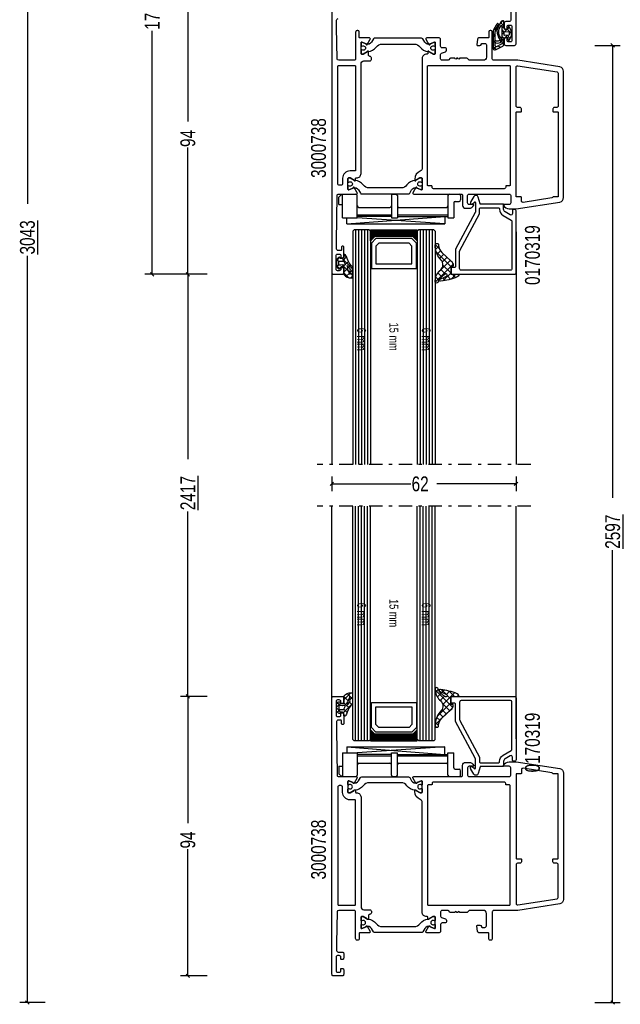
# Model space of a CAD drawing. Header units: millimetres. Extents: x 0 to 10560344, y -63228 to 177747.
# Tile 7 of 125: x 104920 to 105122, y -41469 to -41138. Entities that reach past the tile are written whole.
import ezdxf

# ---------------------------------------------------------------- set-up
doc = ezdxf.new("R2010")
doc.units = ezdxf.units.MM
doc.linetypes.add('OGLT0', pattern=[10, 4.5, -2.2, 1.1, -2.2])
doc.styles.add('ORGADATA', font='txt', dxfattribs={"oblique": 1})

msp = doc.modelspace()

# ---------------------------------------------------------------- linework, layer by layer
at = {"color": 3, "linetype": 'Continuous'}
for p, q in [((104922.77, -40948.69), (104922.77, -41199.93)), ((104976.77, -41129.69), (104976.77, -41172.31)), ((104964.77, -41223.69), (104964.77, -41141.75)), ((105120.36, -41147.28), (105119.18, -41146.1)), ((105113.77, -41146.69), (105122.27, -41146.69)), ((105119.77, -41146.69), (105119.77, -41298.93)), ((104976.77, -41223.69), (104976.77, -41181.06)), ((104922.77, -41468.69), (104922.77, -41217.44)), ((104983.27, -41223.69), (104962.27, -41223.69)), ((104965.36, -41224.28), (104964.18, -41223.1)), ((104983.27, -41223.69), (104974.27, -41223.69)), ((104983.27, -41223.69), (104974.27, -41223.69)), ((104977.36, -41224.28), (104976.18, -41223.1)), ((104977.36, -41224.28), (104976.18, -41223.1)), ((104976.77, -41223.69), (104976.77, -41285.93)), ((105025.27, -41291.69), (105025.27, -41296.69)), ((105087.27, -41291.69), (105087.27, -41296.69)), ((105024.68, -41294.78), (105025.86, -41293.6)), ((105025.27, -41294.19), (105051.89, -41294.19)), ((105087.27, -41294.19), (105060.65, -41294.19)), ((105086.68, -41294.78), (105087.86, -41293.6)), ((104976.77, -41365.69), (104976.77, -41303.44)), ((105119.77, -41468.69), (105119.77, -41316.44)), ((104977.36, -41366.28), (104976.18, -41365.1)), ((104977.36, -41366.28), (104976.18, -41365.1)), ((104983.27, -41365.69), (104974.27, -41365.69)), ((104983.27, -41365.69), (104974.27, -41365.69)), ((104976.77, -41365.69), (104976.77, -41408.31)), ((104976.77, -41459.69), (104976.77, -41417.06)), ((104983.27, -41459.69), (104974.27, -41459.69)), ((104977.36, -41460.28), (104976.18, -41459.1)), ((104928.77, -41468.69), (104920.27, -41468.69)), ((104923.36, -41469.28), (104922.18, -41468.1)), ((105113.77, -41468.69), (105122.27, -41468.69)), ((105120.36, -41469.28), (105119.18, -41468.1))]:
    msp.add_line(p, q, dxfattribs=at)
at = {"color": 1, "linetype": 'Continuous'}
for p, q in [((105079.62, -41141.66), (105081.51, -41139.77)), ((105080.66, -41139.69), (105081.23, -41140.25)), ((105081.72, -41139.56), (105081.86, -41139.42)), ((105081.86, -41139.42), (105082.84, -41138.43)), ((105082.06, -41138.97), (105083.17, -41140.08)), ((105079.53, -41142.8), (105080.25, -41143.53)), ((105079.54, -41143.86), (105080.25, -41143.15)), ((105079.89, -41141.04), (105080.41, -41141.56)), ((105080.81, -41141.96), (105081.48, -41142.63)), ((105080.89, -41142.51), (105081.44, -41141.96)), ((105081.26, -41140.29), (105081.75, -41140.78)), ((105082.47, -41140.93), (105083.17, -41140.23)), ((105082.47, -41141.5), (105083.27, -41142.3)), ((105082.47, -41143.05), (105083.27, -41142.25)), ((105083.47, -41142.05), (105084.09, -41141.43)), ((105083.68, -41143.96), (105084.41, -41143.24)), ((105084.22, -41143.25), (105085.3, -41144.33)), ((105084.39, -41141.29), (105085.77, -41142.68)), ((105084.49, -41141.04), (105085, -41140.52)), ((105084.97, -41142.67), (105085.77, -41141.87)), ((105079.55, -41144.94), (105080.4, -41145.79)), ((105079.55, -41145.97), (105080.39, -41145.13)), ((105081.44, -41144.08), (105081.85, -41143.68)), ((105081.78, -41145.05), (105082.19, -41145.46)), ((105082.19, -41145.45), (105082.26, -41145.38)), ((105082.47, -41143.62), (105083.22, -41144.37)), ((105082.47, -41145.17), (105083.19, -41144.45)), ((105082.61, -41145.89), (105083.17, -41146.45)), ((105084.88, -41144.88), (105085.13, -41144.64)), ((105079.56, -41147.08), (105080.57, -41148.09)), ((105079.67, -41147.97), (105080.54, -41147.1)), ((105081.39, -41146.78), (105081.97, -41147.37)), ((105082.83, -41146.93), (105083.15, -41146.62)), ((105061.4, -41215), (105060.07, -41213.66)), ((105061.22, -41214.28), (105060.17, -41215.33)), ((105061.84, -41215.83), (105060.73, -41216.94)), ((105027.96, -41217.98), (105026.78, -41219.16)), ((105027.6, -41219.4), (105026.85, -41218.65)), ((105032.2, -41221.89), (105028.73, -41218.42)), ((105030.23, -41217.83), (105028.79, -41219.26)), ((105030.19, -41217.76), (105029.48, -41217.05)), ((105030.81, -41219.36), (105029.78, -41220.39)), ((105065.31, -41221.07), (105060.41, -41216.18)), ((105065.19, -41218.99), (105060.93, -41223.25)), ((105062.91, -41216.93), (105061.55, -41218.29)), ((105064.05, -41217.96), (105062.48, -41219.54)), ((105027.94, -41221.87), (105026.78, -41220.7)), ((105027.6, -41220.45), (105026.86, -41221.19)), ((105030.98, -41222.78), (105028.75, -41220.56)), ((105029.56, -41220.61), (105028.75, -41221.42)), ((105030.53, -41221.75), (105029.27, -41223.02)), ((105029.78, -41220.39), (105029.71, -41220.46)), ((105030.63, -41221.65), (105030.53, -41221.75)), ((105031.66, -41220.63), (105030.94, -41221.34)), ((105032.18, -41222.23), (105031.35, -41223.06)), ((105066.05, -41220.31), (105060.05, -41226.31)), ((105063.49, -41223.59), (105061.99, -41222.1)), ((105065.27, -41223.2), (105062.67, -41220.61)), ((105030.88, -41224.8), (105029.27, -41223.19)), ((105031.15, -41223.26), (105030, -41224.4)), ((105032.18, -41223.98), (105031.35, -41223.15)), ((105032.21, -41224.32), (105031.6, -41224.93)), ((105061.25, -41225.7), (105060.24, -41224.69)), ((105062.2, -41224.48), (105060.95, -41223.23)), ((105061.51, -41225.96), (105061.47, -41225.92)), ((105065.27, -41223.27), (105062.6, -41225.93)), ((105063.49, -41225.77), (105062.62, -41224.9)), ((105065.23, -41225.34), (105064.03, -41224.14)), ((105067.02, -41223.69), (105065.41, -41225.29)), ((105066.85, -41224.79), (105065.75, -41223.69)), ((105029.27, -41366.85), (105031.68, -41364.44)), ((105030.44, -41364.74), (105032.15, -41366.45)), ((105060.02, -41363.48), (105065.94, -41369.39)), ((105060.14, -41364.34), (105061.1, -41363.37)), ((105060.78, -41365.87), (105061.98, -41364.67)), ((105062.09, -41363.37), (105063.69, -41364.98)), ((105062.32, -41364.33), (105063.12, -41363.53)), ((105062.61, -41368.38), (105066.53, -41364.46)), ((105063.8, -41365.02), (105064.89, -41363.93)), ((105064.79, -41363.9), (105066.57, -41365.68)), ((105026.78, -41369.34), (105028.19, -41367.93)), ((105027.21, -41367.86), (105028.14, -41368.79)), ((105029.21, -41371.15), (105032.25, -41368.11)), ((105029.22, -41367.75), (105030.02, -41368.55)), ((105029.27, -41365.68), (105030.77, -41367.19)), ((105029.48, -41368.76), (105030.43, -41367.81)), ((105030.43, -41367.81), (105030.68, -41367.56)), ((105030.77, -41367.19), (105030.78, -41367.2)), ((105031.24, -41367.66), (105031.98, -41368.39)), ((105031.36, -41366.87), (105032.15, -41366.08)), ((105060.73, -41372.44), (105065.27, -41367.9)), ((105061.76, -41367.06), (105063.21, -41365.61)), ((105062.56, -41368.18), (105064.96, -41370.59)), ((105064.06, -41365.34), (105065.27, -41366.55)), ((105067.48, -41365.68), (105067.91, -41365.25)), ((105026.78, -41369.55), (105028.21, -41370.98)), ((105027.2, -41371.04), (105028.12, -41370.12)), ((105029.34, -41369.99), (105030.41, -41371.06)), ((105030.02, -41368.55), (105031.05, -41369.58)), ((105061.37, -41371.34), (105062.68, -41372.65)), ((105062.33, -41370.12), (105063.82, -41371.62)), ((105062.77, -41372.57), (105065.93, -41369.41)), ((105029.27, -41372.04), (105029.56, -41372.33)), ((105060.02, -41375.31), (105061.94, -41373.4)), ((105060.09, -41374.41), (105061.18, -41375.49)), ((105060.59, -41372.74), (105061.67, -41373.81))]:
    msp.add_line(p, q, dxfattribs=at)
at = {"color": 0, "linetype": 'Continuous'}
for p, q in [((105028.57, -41196.69), (105027.57, -41197.69)), ((105027.57, -41200.19), (105027.57, -41197.69)), ((105028.57, -41196.69), (105033.32, -41196.69)), ((105028.82, -41204.69), (105028.82, -41196.69)), ((105033.82, -41204.69), (105033.82, -41197.19)), ((105045.32, -41197.19), (105045.32, -41204.69)), ((105045.82, -41196.69), (105046.82, -41196.69)), ((105047.32, -41197.19), (105047.32, -41204.69)), ((105064.32, -41197.19), (105064.32, -41204.69)), ((105064.82, -41196.69), (105068.07, -41196.69)), ((105066.82, -41199.19), (105068.07, -41199.19)), ((105068.57, -41197.19), (105068.57, -41198.69)), ((105027.57, -41200.19), (105028.82, -41200.19)), ((105034.32, -41201.19), (105044.82, -41201.19)), ((105047.82, -41201.19), (105063.82, -41201.19)), ((105066.32, -41199.69), (105066.32, -41204.69)), ((105028.82, -41204.69), (105033.82, -41204.69)), ((105030.32, -41206.68), (105063.32, -41204.19)), ((105030.32, -41206.68), (105030.32, -41204.69)), ((105033.82, -41203.69), (105045.32, -41203.69)), ((105045.32, -41204.19), (105033.82, -41204.19)), ((105063.32, -41206.68), (105033.82, -41204.67)), ((105045.32, -41204.69), (105047.32, -41204.69)), ((105047.32, -41203.69), (105064.32, -41203.69)), ((105047.32, -41204.19), (105064.32, -41204.19)), ((105063.32, -41204.19), (105063.32, -41206.68)), ((105064.32, -41204.69), (105066.32, -41204.69)), ((105030.32, -41206.68), (105063.32, -41206.68)), ((105087.27, -41209.41), (105087.27, -41287.69)), ((105025.27, -41222.69), (105025.27, -41287.69)), ((105025.27, -41366.69), (105025.27, -41301.69)), ((105087.27, -41379.96), (105087.27, -41301.69)), ((105028.82, -41384.69), (105028.82, -41392.69)), ((105028.82, -41384.69), (105033.82, -41384.69)), ((105030.32, -41382.69), (105030.32, -41384.69)), ((105030.32, -41382.69), (105063.32, -41382.69)), ((105030.32, -41382.69), (105063.32, -41385.19)), ((105063.32, -41382.69), (105033.82, -41384.7)), ((105033.82, -41384.69), (105033.82, -41392.19)), ((105045.32, -41384.69), (105047.32, -41384.69)), ((105045.32, -41392.19), (105045.32, -41384.69)), ((105047.32, -41392.19), (105047.32, -41384.69)), ((105063.32, -41385.19), (105063.32, -41382.69)), ((105064.32, -41384.69), (105066.32, -41384.69)), ((105064.32, -41392.19), (105064.32, -41384.69)), ((105066.32, -41389.69), (105066.32, -41384.69)), ((105045.32, -41385.19), (105033.82, -41385.19)), ((105033.82, -41385.69), (105045.32, -41385.69)), ((105034.32, -41388.19), (105044.82, -41388.19)), ((105047.32, -41385.19), (105064.32, -41385.19)), ((105047.32, -41385.69), (105064.32, -41385.69)), ((105047.82, -41388.19), (105063.82, -41388.19)), ((105027.57, -41389.19), (105028.82, -41389.19)), ((105027.57, -41389.19), (105027.57, -41391.69)), ((105028.57, -41392.69), (105027.57, -41391.69)), ((105066.82, -41390.19), (105068.07, -41390.19)), ((105068.57, -41392.19), (105068.57, -41390.69)), ((105028.57, -41392.69), (105033.32, -41392.69)), ((105045.82, -41392.69), (105046.82, -41392.69)), ((105064.82, -41392.69), (105068.07, -41392.69))]:
    msp.add_line(p, q, dxfattribs=at)
at = {"color": 4, "linetype": 'Continuous'}
for p, q in [((105032.77, -41208.69), (105032.27, -41209.19)), ((105032.27, -41209.19), (105032.27, -41287.69)), ((105037.77, -41208.69), (105032.77, -41208.69)), ((105033.27, -41208.69), (105033.27, -41287.69)), ((105034.27, -41208.69), (105034.27, -41287.69)), ((105035.27, -41208.69), (105035.27, -41287.69)), ((105036.27, -41208.69), (105036.27, -41287.69)), ((105037.27, -41208.69), (105037.27, -41287.69)), ((105038.27, -41209.19), (105037.77, -41208.69)), ((105038.27, -41209.19), (105038.27, -41287.69)), ((105054.53, -41208.69), (105054.03, -41209.19)), ((105054.03, -41209.19), (105054.03, -41287.69)), ((105059.53, -41208.69), (105054.53, -41208.69)), ((105055.03, -41208.69), (105055.03, -41287.69)), ((105056.03, -41208.69), (105056.03, -41287.69)), ((105057.03, -41208.69), (105057.03, -41287.69)), ((105058.03, -41208.69), (105058.03, -41287.69)), ((105059.03, -41208.69), (105059.03, -41287.69)), ((105060.03, -41209.19), (105059.53, -41208.69)), ((105060.03, -41209.19), (105060.03, -41287.69)), ((105032.27, -41380.19), (105032.27, -41301.69)), ((105033.27, -41380.69), (105033.27, -41301.69)), ((105034.27, -41380.69), (105034.27, -41301.69)), ((105035.27, -41380.69), (105035.27, -41301.69)), ((105036.27, -41380.69), (105036.27, -41301.69)), ((105037.27, -41380.69), (105037.27, -41301.69)), ((105038.27, -41380.19), (105038.27, -41301.69)), ((105054.03, -41380.19), (105054.03, -41301.69)), ((105055.03, -41380.69), (105055.03, -41301.69)), ((105056.03, -41380.69), (105056.03, -41301.69)), ((105057.03, -41380.69), (105057.03, -41301.69)), ((105058.03, -41380.69), (105058.03, -41301.69)), ((105059.03, -41380.69), (105059.03, -41301.69)), ((105060.03, -41380.19), (105060.03, -41301.69)), ((105032.77, -41380.69), (105032.27, -41380.19)), ((105037.77, -41380.69), (105032.77, -41380.69)), ((105038.27, -41380.19), (105037.77, -41380.69)), ((105054.53, -41380.69), (105054.03, -41380.19)), ((105059.53, -41380.69), (105054.53, -41380.69)), ((105060.03, -41380.19), (105059.53, -41380.69))]:
    msp.add_line(p, q, dxfattribs=at)
at = {"color": 8, "linetype": 'Continuous'}
for p, q in [((105038.27, -41208.84), (105054.03, -41208.84)), ((105038.27, -41209.24), (105054.03, -41209.24)), ((105038.27, -41209.64), (105054.03, -41209.64)), ((105038.27, -41210.04), (105054.03, -41210.04)), ((105038.27, -41210.44), (105054.03, -41210.44)), ((105038.27, -41210.84), (105054.03, -41210.84)), ((105038.27, -41211.24), (105039.47, -41211.24)), ((105038.27, -41211.64), (105039.07, -41211.64)), ((105038.27, -41212.04), (105038.67, -41212.04)), ((105038.27, -41212.44), (105038.28, -41212.44)), ((105040.07, -41211.69), (105038.57, -41213.19)), ((105052.23, -41211.69), (105040.07, -41211.69)), ((105053.73, -41213.19), (105052.23, -41211.69)), ((105052.83, -41211.24), (105054.03, -41211.24)), ((105053.23, -41211.64), (105054.03, -41211.64)), ((105053.63, -41212.04), (105054.03, -41212.04)), ((105054.02, -41212.44), (105054.03, -41212.44)), ((105038.57, -41213.19), (105038.57, -41221.69)), ((105041.07, -41213.19), (105040.07, -41214.19)), ((105040.07, -41214.19), (105040.07, -41220.19)), ((105051.23, -41213.19), (105041.07, -41213.19)), ((105052.23, -41214.19), (105051.23, -41213.19)), ((105052.23, -41220.19), (105052.23, -41214.19)), ((105053.73, -41221.69), (105053.73, -41213.19)), ((105038.57, -41221.69), (105053.73, -41221.69)), ((105040.07, -41220.19), (105052.23, -41220.19)), ((105038.57, -41376.19), (105038.57, -41367.69)), ((105038.57, -41367.69), (105053.73, -41367.69)), ((105053.73, -41367.69), (105053.73, -41376.19)), ((105040.07, -41375.19), (105040.07, -41369.19)), ((105040.07, -41369.19), (105052.23, -41369.19)), ((105052.23, -41369.19), (105052.23, -41375.19)), ((105038.27, -41377.09), (105038.42, -41377.09)), ((105038.27, -41377.49), (105038.82, -41377.49)), ((105038.27, -41377.89), (105039.22, -41377.89)), ((105038.27, -41378.29), (105039.62, -41378.29)), ((105040.07, -41377.69), (105038.57, -41376.19)), ((105041.07, -41376.19), (105040.07, -41375.19)), ((105052.23, -41377.69), (105040.07, -41377.69)), ((105051.23, -41376.19), (105041.07, -41376.19)), ((105052.23, -41375.19), (105051.23, -41376.19)), ((105053.73, -41376.19), (105052.23, -41377.69)), ((105052.68, -41378.29), (105054.03, -41378.29)), ((105053.08, -41377.89), (105054.03, -41377.89)), ((105053.48, -41377.49), (105054.03, -41377.49)), ((105053.88, -41377.09), (105054.03, -41377.09)), ((105038.27, -41378.69), (105054.03, -41378.69)), ((105038.27, -41379.09), (105054.03, -41379.09)), ((105038.27, -41379.49), (105054.03, -41379.49)), ((105038.27, -41379.89), (105054.03, -41379.89)), ((105038.27, -41380.29), (105054.03, -41380.29)), ((105038.27, -41380.69), (105054.03, -41380.69))]:
    msp.add_line(p, q, dxfattribs=at)
at = {"color": 0, "linetype": 'OGLT0'}
for p, q in [((105092.27, -41287.69), (105020.27, -41287.69)), ((105092.27, -41301.69), (105020.27, -41301.69))]:
    msp.add_line(p, q, dxfattribs=at)
at = {"color": 0, "linetype": 'Continuous'}
for points in [[(105085.47, -41132.69), (105085.47, -41138.19, -0.414214), (105084.97, -41138.69), (105083.77, -41138.69, 0.414214), (105083.27, -41139.19), (105083.27, -41140.69, 0.414214), (105083.77, -41141.19), (105084.07, -41141.19, 0.414188), (105084.27, -41140.99), (105084.27, -41140.39, -0.414214), (105084.77, -41139.89), (105085.37, -41139.89, -0.414214), (105085.87, -41140.39), (105085.87, -41144.99, -0.414214), (105085.37, -41145.49), (105084.77, -41145.49, -0.414214), (105084.27, -41144.99), (105084.27, -41144.39, 0.414062), (105084.07, -41144.19), (105083.77, -41144.19, 0.414214), (105083.27, -41144.69), (105083.27, -41146.19, 0.414214), (105083.77, -41146.69), (105086.77, -41146.69, 0.414214), (105087.27, -41146.19), (105087.27, -41086.19)], [(105025.27, -41130.19), (105025.27, -41223.19, 0.414214), (105025.77, -41223.69), (105028.77, -41223.69, 0.414214), (105029.27, -41223.19), (105029.27, -41221.69, 0.414214), (105028.77, -41221.19), (105028.47, -41221.19, 0.414214), (105028.27, -41221.39), (105028.27, -41221.99, -0.414214), (105027.77, -41222.49), (105027.17, -41222.49, -0.414214), (105026.67, -41221.99), (105026.67, -41217.39, -0.414214), (105027.17, -41216.89), (105027.77, -41216.89, -0.414214), (105028.27, -41217.39), (105028.27, -41217.99, 0.414214), (105028.47, -41218.19), (105028.77, -41218.19, 0.414214), (105029.27, -41217.69), (105029.27, -41214.59, 0.414214), (105028.87, -41214.19, 0.414214), (105028.47, -41214.59), (105028.47, -41215.49, -0.414214), (105028.27, -41215.69), (105027.37, -41215.69, -0.414214), (105026.87, -41215.19), (105026.87, -41212.69), (105027.06, -41197.18, -0.416823), (105027.57, -41196.69), (105033.54, -41196.69, 0.57735), (105033.8, -41196.24), (105032.8, -41194.51, 1), (105032.43, -41194.66), (105030.95, -41195.27, -0.534511), (105030.67, -41195.09), (105030.67, -41191.49, -0.414214), (105030.87, -41191.29), (105031.41, -41191.29), (105032.77, -41192.07, 1.077346), (105033.17, -41192.1), (105033.17, -41191.49, -0.414214), (105033.37, -41191.29), (105033.57, -41191.29, 0.414214), (105035.07, -41189.79), (105035.07, -41152.89, -0.414214), (105036.07, -41151.89), (105038.07, -41151.89, 0.414214), (105038.57, -41151.39), (105038.57, -41150.89, 0.414214), (105038.07, -41150.39, -0.414214), (105037.57, -41149.89), (105037.57, -41148.77, 1.077346), (105037.17, -41148.8), (105035.81, -41149.59), (105035.27, -41149.59, -0.414214), (105035.07, -41149.39), (105035.07, -41145.78, -0.534511), (105035.35, -41145.6), (105036.83, -41146.21, 1), (105037.2, -41146.37), (105038.2, -41144.64, 0.57735), (105037.94, -41144.19), (105034.67, -41144.19, -0.414214), (105034.47, -41143.99), (105034.47, -41142.19, 0.414214), (105033.97, -41141.69), (105033.77, -41141.69, 0.414214), (105033.27, -41142.19), (105033.27, -41151.19, -0.414214), (105032.77, -41151.69), (105027.56, -41151.69, -0.408899), (105027.06, -41151.2), (105026.87, -41140.69), (105026.87, -41138.19, -0.414214), (105027.37, -41137.69)]]:
    msp.add_lwpolyline(points, format="xyb", dxfattribs=at)
at = {"color": 1, "linetype": 'Continuous'}
for points in [[(105082.23, -41138.68), (105081.44, -41140.05, 0.167012), (105080.8, -41141.79, 0.141491), (105081.78, -41144.65, -0.710418), (105081.72, -41145.07, -0.226403), (105080.7, -41145.22, -0.36915), (105080.26, -41144.94), (105080.25, -41142.12, -0.151623), (105081.39, -41140.09, 0.315451), (105081.47, -41139.65), (105081.38, -41139.53, 0.129352), (105081.13, -41139.36, 0.338148), (105080.85, -41139.41, 0.068223), (105079.52, -41141.92), (105079.57, -41147.74, 0.576769), (105080.57, -41148.09), (105082.79, -41146.95, 0.384877), (105083.17, -41146.38), (105083.17, -41144.63, -0.198912), (105083.37, -41144.14, -0.198912), (105083.87, -41143.93), (105084.08, -41143.93, -0.36397), (105084.47, -41144.27), (105084.58, -41144.88), (105084.98, -41144.88), (105085.77, -41143.52), (105085.77, -41141.85), (105084.98, -41140.48), (105084.58, -41140.48), (105084.47, -41141.1, -0.36397), (105084.08, -41141.43), (105083.87, -41141.43, -0.414214), (105083.17, -41140.73), (105083.17, -41138.63, 0.414214), (105082.97, -41138.43), (105082.66, -41138.43, 0.267949), (105082.23, -41138.68)], [(105082.28, -41139.99, -0.198912), (105082.3, -41139.98), (105082.44, -41139.98, -0.414214), (105082.47, -41140.01), (105082.47, -41145.52, -0.678039), (105082.17, -41146.31, -0.025398), (105081.04, -41146.97, -0.825897), (105080.24, -41146.48), (105080.24, -41146.06, -0.64736), (105080.59, -41145.81, 0.341642), (105082.44, -41145.15, 0.062802), (105082.43, -41144.42, -0.412724), (105082.27, -41140.01, -0.198912), (105082.28, -41139.99)], [(105084.79, -41143.2), (105083.49, -41143.32, -0.440011), (105083.27, -41143.12), (105083.27, -41142.25, -0.440011), (105083.49, -41142.05), (105084.79, -41142.17, -0.388879), (105084.97, -41142.37), (105084.97, -41143, -0.388879), (105084.79, -41143.2)], [(105061.9, -41222.19, 0.418877), (105062.07, -41218.92, -0.156649), (105060.02, -41214.54), (105060.02, -41213.88, -1.000011), (105061.18, -41213.88, 0.187312), (105062.28, -41216.36), (105065.45, -41219.22, -0.164643), (105066.12, -41220.72, -0.433485), (105065.86, -41220.99), (105065.47, -41220.99, 0.414592), (105065.27, -41221.19), (105065.27, -41223.49, 0.414592), (105065.47, -41223.69), (105067.7, -41223.69, -0.469631), (105067.96, -41223.99, -0.249398), (105067.43, -41224.55, -0.073579), (105061.84, -41226.03, -0.793002), (105061.49, -41225.43), (105063.88, -41224.31, 1.154421), (105063.35, -41223.7, 0.186493), (105061.02, -41226.19, -1.000089), (105060.02, -41226.11), (105060.02, -41225.67, -0.189509), (105061.9, -41222.19)], [(105028.29, -41221.42), (105028.87, -41221.42, -0.414215), (105029.27, -41221.82), (105029.27, -41223.69, 0.167058), (105029.31, -41223.81, 0.212219), (105031.82, -41224.93), (105032.16, -41224.93, 0.45045), (105032.26, -41224.82, -0.061), (105032.26, -41221.35, 0.246425), (105032.19, -41221.18, -0.142739), (105030.42, -41218.34, 0.10271), (105029.8, -41217.15, 0.704326), (105029.27, -41217.34), (105029.27, -41218.02, -0.414207), (105028.87, -41218.42), (105028.29, -41218.42, -0.339205), (105028.1, -41218.27), (105028.06, -41218.14, 0.605991), (105027.55, -41218.02), (105026.78, -41218.72), (105026.78, -41221.11), (105027.55, -41221.81, 0.605999), (105028.06, -41221.7), (105028.1, -41221.56, -0.339203), (105028.29, -41221.42)], [(105028.7, -41220.56, 0.03627), (105027.92, -41220.61, -0.457156), (105027.57, -41220.32), (105027.57, -41219.52, -0.469884), (105027.93, -41219.22, 0.094104), (105029.1, -41219.22, -0.389568), (105029.33, -41219.36, 0.02162), (105029.49, -41219.85, 0.02162), (105029.69, -41220.33, -0.600547), (105029.49, -41220.61, 0.03627), (105028.7, -41220.56)], [(105030.8, -41222.25, -0.023176), (105030.42, -41220.76), (105030.46, -41220.74), (105031.27, -41221.76, -0.18929), (105031.38, -41222.1, 0.026318), (105031.36, -41223.69, -0.837101), (105031.32, -41223.7, -0.023176), (105030.8, -41222.25)], [(105028.29, -41367.96), (105028.87, -41367.96, 0.414215), (105029.27, -41367.56), (105029.27, -41365.68, -0.167058), (105029.31, -41365.56, -0.212219), (105031.82, -41364.44), (105032.16, -41364.44, -0.45045), (105032.26, -41364.55, 0.061), (105032.26, -41368.02, -0.246425), (105032.19, -41368.19, 0.142739), (105030.42, -41371.04, -0.10271), (105029.8, -41372.22, -0.704326), (105029.27, -41372.03), (105029.27, -41371.36, 0.414207), (105028.87, -41370.96), (105028.29, -41370.96, 0.339205), (105028.1, -41371.1), (105028.06, -41371.24, -0.605991), (105027.55, -41371.35), (105026.78, -41370.65), (105026.78, -41368.26), (105027.55, -41367.56, -0.605999), (105028.06, -41367.68), (105028.1, -41367.81, 0.339203), (105028.29, -41367.96)], [(105061.9, -41367.19, -0.418877), (105062.07, -41370.46, 0.156649), (105060.02, -41374.83), (105060.02, -41375.49, 1.000011), (105061.18, -41375.49, -0.187312), (105062.28, -41373.01), (105065.45, -41370.15, 0.164643), (105066.12, -41368.65, 0.433485), (105065.86, -41368.38), (105065.47, -41368.38, -0.414592), (105065.27, -41368.18), (105065.27, -41365.88, -0.414592), (105065.47, -41365.68), (105067.7, -41365.68, 0.469631), (105067.96, -41365.38, 0.249398), (105067.43, -41364.82, 0.073579), (105061.84, -41363.34, 0.793002), (105061.49, -41363.94), (105063.88, -41365.06, -1.154421), (105063.35, -41365.67, -0.186493), (105061.02, -41363.19, 1.000089), (105060.02, -41363.26), (105060.02, -41363.7, 0.189509), (105061.9, -41367.19)], [(105030.8, -41367.12, 0.023176), (105030.42, -41368.62), (105030.46, -41368.63), (105031.27, -41367.62, 0.18929), (105031.38, -41367.27, -0.026318), (105031.36, -41365.68, 0.837101), (105031.32, -41365.67, 0.023176), (105030.8, -41367.12)], [(105028.7, -41368.82, -0.03627), (105027.92, -41368.76, 0.457156), (105027.57, -41369.06), (105027.57, -41369.86, 0.469884), (105027.93, -41370.15, -0.094104), (105029.1, -41370.15, 0.389568), (105029.33, -41370.01, -0.02162), (105029.49, -41369.52, -0.02162), (105029.69, -41369.04, 0.600547), (105029.49, -41368.76, -0.03627), (105028.7, -41368.82)]]:
    msp.add_lwpolyline(points, format="xyb", close=True, dxfattribs=at)
at = {"color": 0, "linetype": 'Continuous'}
for points in [[(105055.67, -41151.09), (105055.67, -41188.02, -0.305615), (105055.04, -41188.94, 0.305615), (105053.17, -41191.72), (105053.17, -41192.1, 1.077346), (105053.57, -41192.07), (105054.93, -41191.29), (105055.47, -41191.29, -0.414214), (105055.67, -41191.49), (105055.67, -41195.09, -0.534511), (105055.39, -41195.27), (105053.91, -41194.66, 1), (105053.54, -41194.51), (105052.54, -41196.24, 0.57735), (105052.8, -41196.69), (105068.77, -41196.69, -0.414214), (105069.27, -41197.19), (105069.27, -41200.49, 0.414214), (105070.27, -41201.49), (105071.43, -41201.49, 0.287008), (105073.05, -41200.47, 0.553992), (105072.87, -41200.19), (105071.47, -41200.19, -0.414214), (105070.97, -41199.69), (105070.97, -41197.19, -0.414214), (105071.47, -41196.69), (105084.97, -41196.69, -0.414214), (105085.47, -41197.19), (105085.47, -41199.69, -0.414214), (105084.97, -41200.19), (105083.27, -41200.19, 0.536675), (105083.08, -41200.46, 0.301511), (105084.93, -41201.69), (105087.23, -41201.69, 0.038769), (105087.31, -41201.68), (105102, -41199.38, 0.369511), (105103.27, -41197.9), (105103.27, -41155.39, 0.369511), (105102, -41153.91), (105087.81, -41151.69, 0.038769), (105087.73, -41151.69), (105079.77, -41151.69, -0.414214), (105079.27, -41151.19), (105079.27, -41142.19, 0.414214), (105078.77, -41141.69), (105078.57, -41141.69, 0.414214), (105078.07, -41142.19), (105078.07, -41143.99, -0.414214), (105077.87, -41144.19), (105074.73, -41144.19, 0.388878), (105074.23, -41144.64), (105074.07, -41146.47, 0.440011), (105074.27, -41146.69), (105075.1, -41146.69, 0.388868), (105075.6, -41146.23), (105075.6, -41146.17, -0.388868), (105075.8, -41145.99), (105076.77, -41145.99, -0.414214), (105077.27, -41146.49), (105077.27, -41150.69, -0.414214), (105076.27, -41151.69), (105071.68, -41151.69, -0.198916), (105071.32, -41151.54), (105070.91, -41151.13, 0.198916), (105070.56, -41150.99), (105068.27, -41150.99, -1), (105067.67, -41150.99), (105067.27, -41150.99, -1), (105066.67, -41150.99), (105065.38, -41150.99, 0.198915), (105065.02, -41151.13), (105064.61, -41151.54, -0.198916), (105064.26, -41151.69), (105062.37, -41151.69, -0.414214), (105061.87, -41151.19), (105061.87, -41149.76, -0.315298), (105062.2, -41149.29), (105063.54, -41148.81, 0.315298), (105063.87, -41148.34), (105063.87, -41147.99, 0.414214), (105063.37, -41147.49), (105062.37, -41147.49, -0.414214), (105061.87, -41146.99), (105061.87, -41144.69, 0.414214), (105061.37, -41144.19), (105057.2, -41144.19, 0.57735), (105056.94, -41144.64), (105057.94, -41146.37, 1), (105058.31, -41146.21), (105059.79, -41145.6, -0.534511), (105060.07, -41145.78), (105060.07, -41149.39, -0.414214), (105059.87, -41149.59), (105059.33, -41149.59), (105057.97, -41148.8, 1.077346), (105057.57, -41148.77), (105057.57, -41149.39, -0.414214), (105057.37, -41149.59), (105057.17, -41149.59, 0.414214), (105055.67, -41151.09)], [(105027.27, -41193.19), (105027.27, -41153.69, -0.414214), (105027.47, -41153.49), (105033.07, -41153.49, -0.414214), (105033.27, -41153.69), (105033.27, -41188.69, -0.414214), (105033.07, -41188.89), (105031.37, -41188.89, 0.414214), (105028.87, -41191.39), (105028.87, -41193.19, -0.414214), (105028.37, -41193.69), (105027.77, -41193.69, -0.414214), (105027.27, -41193.19)], [(105057.47, -41193.69), (105057.47, -41153.69, -0.414214), (105057.67, -41153.49), (105085.07, -41153.49, -0.198912), (105085.21, -41153.54, -0.198912), (105085.27, -41153.69), (105085.27, -41193.69, -0.414214), (105085.07, -41193.89), (105083.97, -41193.89, 0.414214), (105083.77, -41194.09), (105083.77, -41194.39, -0.414214), (105083.27, -41194.89), (105059.47, -41194.89, -0.414214), (105058.97, -41194.39), (105058.97, -41194.09, 0.414214), (105058.77, -41193.89), (105057.67, -41193.89, -0.414214), (105057.47, -41193.69)], [(105087.44, -41153.63, -0.219134), (105087.85, -41153.52), (105101.05, -41155.58, -0.369511), (105101.47, -41156.08), (105101.47, -41167.05, -0.414214), (105100.97, -41167.55), (105100.17, -41167.55, 0.414214), (105099.67, -41168.05), (105099.67, -41168.85, 0.414214), (105099.87, -41169.05), (105101.27, -41169.05, -0.414214), (105101.47, -41169.25), (105101.47, -41197.45, -0.414214), (105101.27, -41197.65), (105099.87, -41197.65, 0.262632), (105099.69, -41197.74, -0.221607), (105099.34, -41197.98), (105089.65, -41199.49, -0.460375), (105089.07, -41199), (105089.07, -41197.85, 0.414214), (105088.87, -41197.65), (105087.47, -41197.65, -0.414214), (105087.27, -41197.45), (105087.27, -41169.25, -0.414214), (105087.47, -41169.05), (105088.87, -41169.05, 0.414214), (105089.07, -41168.85), (105089.07, -41168.05, 0.414214), (105088.57, -41167.55), (105087.77, -41167.55, -0.414214), (105087.27, -41167.05), (105087.27, -41154.01, -0.219134), (105087.44, -41153.63)], [(105073.51, -41202.95), (105066.93, -41215.28, 0.123213), (105066.87, -41215.51), (105066.87, -41221.19, -0.414192), (105066.67, -41221.39), (105065.87, -41221.39, 0.414214), (105065.37, -41221.89), (105065.37, -41223.19, 0.414214), (105065.87, -41223.69), (105086.77, -41223.69, 0.414214), (105087.27, -41223.19), (105087.27, -41202.39, 0.414214), (105086.77, -41201.89), (105086.27, -41201.89, 0.414207), (105086.07, -41202.09), (105086.07, -41202.39), (105086.07, -41203.25, -0.577349), (105085.32, -41203.69), (105083.57, -41202.67, -0.267949), (105083.07, -41201.81), (105083.07, -41201.34), (105083.07, -41200.14), (105081.67, -41200.14), (105075.32, -41200.14, -0.339459), (105075.13, -41199.99), (105074.53, -41197.76, 0.668184), (105073, -41197.55), (105072.04, -41199.22, 0.131652), (105071.97, -41199.47), (105071.97, -41199.94, 0.414192), (105072.17, -41200.14), (105072.4, -41200.14, 0.198901), (105072.54, -41200.08), (105073.23, -41199.39, -0.66816), (105073.57, -41199.54), (105073.57, -41202.71, -0.123211), (105073.51, -41202.95)], [(105068.33, -41215.63), (105074.91, -41203.3, 0.123213), (105074.97, -41203.06), (105074.97, -41201.54, -0.414207), (105075.17, -41201.34), (105081.47, -41201.34, -0.414207), (105081.67, -41201.54), (105081.67, -41201.81, 0.267948), (105082.87, -41203.89), (105085.62, -41205.47, -0.267947), (105085.87, -41205.91), (105085.87, -41221.79, -0.414214), (105085.37, -41222.29), (105068.77, -41222.29, -0.414214), (105068.27, -41221.79), (105068.27, -41215.86, -0.123213), (105068.33, -41215.63)], [(105025.27, -41459.19), (105025.27, -41366.19, -0.414214), (105025.77, -41365.69), (105028.77, -41365.69, -0.414214), (105029.27, -41366.19), (105029.27, -41367.69, -0.414214), (105028.77, -41368.19), (105028.47, -41368.19, -0.414214), (105028.27, -41367.99), (105028.27, -41367.39, 0.414214), (105027.77, -41366.89), (105027.17, -41366.89, 0.414214), (105026.67, -41367.39), (105026.67, -41371.99, 0.414214), (105027.17, -41372.49), (105027.77, -41372.49, 0.414214), (105028.27, -41371.99), (105028.27, -41371.39, -0.414214), (105028.47, -41371.19), (105028.77, -41371.19, -0.414214), (105029.27, -41371.69), (105029.27, -41374.79, -0.414214), (105028.87, -41375.19, -0.414214), (105028.47, -41374.79), (105028.47, -41373.89, 0.414214), (105028.27, -41373.69), (105027.37, -41373.69, 0.414214), (105026.87, -41374.19), (105026.87, -41376.69), (105027.06, -41392.2, 0.416823), (105027.57, -41392.69), (105033.54, -41392.69, -0.57735), (105033.8, -41393.14), (105032.8, -41394.87, -1), (105032.43, -41394.71), (105030.95, -41394.1, 0.534511), (105030.67, -41394.28), (105030.67, -41397.89, 0.414214), (105030.87, -41398.09), (105031.41, -41398.09), (105032.77, -41397.3, -1.077346), (105033.17, -41397.27), (105033.17, -41397.89, 0.414214), (105033.37, -41398.09), (105033.57, -41398.09, -0.414214), (105035.07, -41399.59), (105035.07, -41436.49, 0.414214), (105036.07, -41437.49), (105038.07, -41437.49, -0.414214), (105038.57, -41437.99), (105038.57, -41438.49, -0.414214), (105038.07, -41438.99, 0.414214), (105037.57, -41439.49), (105037.57, -41440.6, -1.077346), (105037.17, -41440.57), (105035.81, -41439.79), (105035.27, -41439.79, 0.414214), (105035.07, -41439.99), (105035.07, -41443.59, 0.534511), (105035.35, -41443.77), (105036.83, -41443.16, -1), (105037.2, -41443.01), (105038.2, -41444.74, -0.57735), (105037.94, -41445.19), (105034.67, -41445.19, 0.414214), (105034.47, -41445.39), (105034.47, -41447.19, -0.414214), (105033.97, -41447.69), (105033.77, -41447.69, -0.414214), (105033.27, -41447.19), (105033.27, -41438.19, 0.414214), (105032.77, -41437.69), (105027.56, -41437.69, 0.408899), (105027.06, -41438.18), (105026.87, -41448.69), (105026.87, -41451.19, 0.414214), (105027.37, -41451.69), (105028.77, -41451.69, -0.414214), (105029.27, -41452.19), (105029.27, -41453.69, -0.414214), (105028.77, -41454.19), (105028.47, -41454.19, -0.414214), (105028.27, -41453.99), (105028.27, -41453.39, 0.414214), (105027.77, -41452.89), (105027.17, -41452.89, 0.414214), (105026.67, -41453.39), (105026.67, -41457.99, 0.414214), (105027.17, -41458.49), (105027.77, -41458.49, 0.414214), (105028.27, -41457.99), (105028.27, -41457.39, -0.414214), (105028.47, -41457.19), (105028.77, -41457.19, -0.414214), (105029.27, -41457.69), (105029.27, -41459.19, -0.414214), (105028.77, -41459.69), (105025.77, -41459.69, -0.414214), (105025.27, -41459.19)], [(105073.51, -41386.43), (105066.93, -41374.1, -0.123213), (105066.87, -41373.86), (105066.87, -41368.19, 0.414192), (105066.67, -41367.99), (105065.87, -41367.99, -0.414214), (105065.37, -41367.49), (105065.37, -41366.19, -0.414214), (105065.87, -41365.69), (105086.77, -41365.69, -0.414214), (105087.27, -41366.19), (105087.27, -41386.99, -0.414214), (105086.77, -41387.49), (105086.27, -41387.49, -0.414207), (105086.07, -41387.29), (105086.07, -41386.99), (105086.07, -41386.12, 0.577349), (105085.32, -41385.69), (105083.57, -41386.7, 0.267949), (105083.07, -41387.56), (105083.07, -41388.04), (105083.07, -41389.24), (105081.67, -41389.24), (105075.32, -41389.24, 0.339459), (105075.13, -41389.38), (105074.53, -41391.62, -0.668184), (105073, -41391.82), (105072.04, -41390.15, -0.131652), (105071.97, -41389.9), (105071.97, -41389.44, -0.414192), (105072.17, -41389.24), (105072.4, -41389.24, -0.198901), (105072.54, -41389.29), (105073.23, -41389.98, 0.66816), (105073.57, -41389.84), (105073.57, -41386.66, 0.123211), (105073.51, -41386.43)], [(105068.33, -41373.75), (105074.91, -41386.08, -0.123213), (105074.97, -41386.31), (105074.97, -41387.84, 0.414207), (105075.17, -41388.04), (105081.47, -41388.04, 0.414207), (105081.67, -41387.84), (105081.67, -41387.56, -0.267948), (105082.87, -41385.48), (105085.62, -41383.9, 0.267947), (105085.87, -41383.46), (105085.87, -41367.59, 0.414214), (105085.37, -41367.09), (105068.77, -41367.09, 0.414214), (105068.27, -41367.59), (105068.27, -41373.51, 0.123213), (105068.33, -41373.75)], [(105055.67, -41438.29), (105055.67, -41401.36, 0.305615), (105055.04, -41400.43, -0.305615), (105053.17, -41397.65), (105053.17, -41397.27, -1.077346), (105053.57, -41397.3), (105054.93, -41398.09), (105055.47, -41398.09, 0.414214), (105055.67, -41397.89), (105055.67, -41394.28, 0.534511), (105055.39, -41394.1), (105053.91, -41394.71, -1), (105053.54, -41394.87), (105052.54, -41393.14, -0.57735), (105052.8, -41392.69), (105068.77, -41392.69, 0.414214), (105069.27, -41392.19), (105069.27, -41388.89, -0.414214), (105070.27, -41387.89), (105071.43, -41387.89, -0.287008), (105073.05, -41388.9, -0.553992), (105072.87, -41389.19), (105071.47, -41389.19, 0.414214), (105070.97, -41389.69), (105070.97, -41392.19, 0.414214), (105071.47, -41392.69), (105084.97, -41392.69, 0.414214), (105085.47, -41392.19), (105085.47, -41389.69, 0.414214), (105084.97, -41389.19), (105083.27, -41389.19, -0.536675), (105083.08, -41388.91, -0.301511), (105084.93, -41387.69), (105087.23, -41387.69, -0.038769), (105087.31, -41387.69), (105102, -41389.99, -0.369511), (105103.27, -41391.47), (105103.27, -41433.98, -0.369511), (105102, -41435.46), (105087.81, -41437.68, -0.038769), (105087.73, -41437.69), (105079.77, -41437.69, 0.414214), (105079.27, -41438.19), (105079.27, -41447.19, -0.414214), (105078.77, -41447.69), (105078.57, -41447.69, -0.414214), (105078.07, -41447.19), (105078.07, -41445.39, 0.414214), (105077.87, -41445.19), (105074.73, -41445.19, -0.388878), (105074.23, -41444.73), (105074.07, -41442.9, -0.440011), (105074.27, -41442.69), (105075.1, -41442.69, -0.388868), (105075.6, -41443.14), (105075.6, -41443.2, 0.388868), (105075.8, -41443.39), (105076.77, -41443.39, 0.414214), (105077.27, -41442.89), (105077.27, -41438.69, 0.414214), (105076.27, -41437.69), (105071.68, -41437.69, 0.198916), (105071.32, -41437.83), (105070.91, -41438.24, -0.198916), (105070.56, -41438.39), (105068.27, -41438.39, 1), (105067.67, -41438.39), (105067.27, -41438.39, 1), (105066.67, -41438.39), (105065.38, -41438.39, -0.198915), (105065.02, -41438.24), (105064.61, -41437.83, 0.198916), (105064.26, -41437.69), (105062.37, -41437.69, 0.414214), (105061.87, -41438.19), (105061.87, -41439.61, 0.315298), (105062.2, -41440.08), (105063.54, -41440.57, -0.315298), (105063.87, -41441.04), (105063.87, -41441.39, -0.414214), (105063.37, -41441.89), (105062.37, -41441.89, 0.414214), (105061.87, -41442.39), (105061.87, -41444.69, -0.414214), (105061.37, -41445.19), (105057.2, -41445.19, -0.57735), (105056.94, -41444.74), (105057.94, -41443.01, -1), (105058.31, -41443.16), (105059.79, -41443.77, 0.534511), (105060.07, -41443.59), (105060.07, -41439.99, 0.414214), (105059.87, -41439.79), (105059.33, -41439.79), (105057.97, -41440.57, -1.077346), (105057.57, -41440.6), (105057.57, -41439.99, 0.414214), (105057.37, -41439.79), (105057.17, -41439.79, -0.414214), (105055.67, -41438.29)], [(105087.44, -41435.74, 0.219134), (105087.85, -41435.85), (105101.05, -41433.79, 0.369511), (105101.47, -41433.3), (105101.47, -41422.33, 0.414214), (105100.97, -41421.83), (105100.17, -41421.83, -0.414214), (105099.67, -41421.33), (105099.67, -41420.53, -0.414214), (105099.87, -41420.33), (105101.27, -41420.33, 0.414214), (105101.47, -41420.13), (105101.47, -41391.93, 0.414214), (105101.27, -41391.73), (105099.87, -41391.73, -0.262632), (105099.69, -41391.63, 0.221607), (105099.34, -41391.39), (105089.65, -41389.88, 0.460375), (105089.07, -41390.37), (105089.07, -41391.53, -0.414214), (105088.87, -41391.73), (105087.47, -41391.73, 0.414214), (105087.27, -41391.93), (105087.27, -41420.13, 0.414214), (105087.47, -41420.33), (105088.87, -41420.33, -0.414214), (105089.07, -41420.53), (105089.07, -41421.33, -0.414214), (105088.57, -41421.83), (105087.77, -41421.83, 0.414214), (105087.27, -41422.33), (105087.27, -41435.36, 0.219134), (105087.44, -41435.74)], [(105057.47, -41395.69), (105057.47, -41435.69, 0.414214), (105057.67, -41435.89), (105085.07, -41435.89, 0.198912), (105085.21, -41435.83, 0.198912), (105085.27, -41435.69), (105085.27, -41395.69, 0.414214), (105085.07, -41395.49), (105083.97, -41395.49, -0.414214), (105083.77, -41395.29), (105083.77, -41394.99, 0.414214), (105083.27, -41394.49), (105059.47, -41394.49, 0.414214), (105058.97, -41394.99), (105058.97, -41395.29, -0.414214), (105058.77, -41395.49), (105057.67, -41395.49, 0.414214), (105057.47, -41395.69)], [(105027.27, -41396.19), (105027.27, -41435.69, 0.414214), (105027.47, -41435.89), (105033.07, -41435.89, 0.414214), (105033.27, -41435.69), (105033.27, -41400.69, 0.414214), (105033.07, -41400.49), (105031.37, -41400.49, -0.414214), (105028.87, -41397.99), (105028.87, -41396.19, 0.414214), (105028.37, -41395.69), (105027.77, -41395.69, 0.414214), (105027.27, -41396.19)]]:
    msp.add_lwpolyline(points, format="xyb", close=True, dxfattribs=at)
at = {"color": 4, "linetype": 'Continuous'}
for points in [[(105055.45, -41144.24), (105039.7, -41144.24, 0.267949), (105039.26, -41144.49), (105038.65, -41145.55, -0.376373), (105036.77, -41146.19), (105035.35, -41145.6, 0.534511), (105035.07, -41145.78), (105035.07, -41146.81, 0.609065), (105035.39, -41146.97, -1.936492), (105035.39, -41148.2, 0.609065), (105035.07, -41148.36), (105035.07, -41149.39, 0.414214), (105035.27, -41149.59), (105035.82, -41149.59), (105037.3, -41148.73, -0.126173), (105037.45, -41148.69, 0.233397), (105040.2, -41147.26, -0.239087), (105042.21, -41146.24), (105052.93, -41146.24, -0.239087), (105054.95, -41147.26, 0.233397), (105057.7, -41148.69, -0.126173), (105057.84, -41148.73), (105059.32, -41149.59), (105059.87, -41149.59, 0.414214), (105060.07, -41149.39), (105060.07, -41148.36, 0.609065), (105059.76, -41148.2, -1.936492), (105059.76, -41146.97, 0.609065), (105060.07, -41146.81), (105060.07, -41145.78, 0.534511), (105059.8, -41145.6), (105058.37, -41146.19, -0.376373), (105056.5, -41145.55), (105055.88, -41144.49, 0.267949), (105055.45, -41144.24)], [(105035.3, -41196.64), (105051.05, -41196.64, 0.267949), (105051.48, -41196.39), (105052.1, -41195.32, -0.376373), (105053.97, -41194.68), (105055.4, -41195.27, 0.534511), (105055.67, -41195.09), (105055.67, -41194.06, 0.609065), (105055.36, -41193.9, -1.936492), (105055.36, -41192.67, 0.609065), (105055.67, -41192.51), (105055.67, -41191.49, 0.414214), (105055.47, -41191.29), (105054.92, -41191.29), (105053.44, -41192.14, -0.126173), (105053.3, -41192.18, 0.233397), (105050.55, -41193.61, -0.239087), (105048.53, -41194.64), (105037.81, -41194.64, -0.239087), (105035.8, -41193.61, 0.233397), (105033.05, -41192.18, -0.126173), (105032.9, -41192.14), (105031.42, -41191.29), (105030.87, -41191.29, 0.414214), (105030.67, -41191.49), (105030.67, -41192.51, 0.609065), (105030.99, -41192.67, -1.936492), (105030.99, -41193.9, 0.609065), (105030.67, -41194.06), (105030.67, -41195.09, 0.534511), (105030.95, -41195.27), (105032.37, -41194.68, -0.376373), (105034.25, -41195.32), (105034.86, -41196.39, 0.267949), (105035.3, -41196.64)], [(105035.3, -41392.74), (105051.05, -41392.74, -0.267949), (105051.48, -41392.99), (105052.1, -41394.05, 0.376373), (105053.97, -41394.69), (105055.4, -41394.1, -0.534511), (105055.67, -41394.28), (105055.67, -41395.31, -0.609065), (105055.36, -41395.47, 1.936492), (105055.36, -41396.7, -0.609065), (105055.67, -41396.86), (105055.67, -41397.89, -0.414214), (105055.47, -41398.09), (105054.92, -41398.09), (105053.44, -41397.23, 0.126173), (105053.3, -41397.19, -0.233397), (105050.55, -41395.76, 0.239087), (105048.53, -41394.74), (105037.81, -41394.74, 0.239087), (105035.8, -41395.76, -0.233397), (105033.05, -41397.19, 0.126173), (105032.9, -41397.23), (105031.42, -41398.09), (105030.87, -41398.09, -0.414214), (105030.67, -41397.89), (105030.67, -41396.86, -0.609065), (105030.99, -41396.7, 1.936492), (105030.99, -41395.47, -0.609065), (105030.67, -41395.31), (105030.67, -41394.28, -0.534511), (105030.95, -41394.1), (105032.37, -41394.69, 0.376373), (105034.25, -41394.05), (105034.86, -41392.99, -0.267949), (105035.3, -41392.74)], [(105055.45, -41445.14), (105039.7, -41445.14, -0.267949), (105039.26, -41444.89), (105038.65, -41443.82, 0.376373), (105036.77, -41443.18), (105035.35, -41443.77, -0.534511), (105035.07, -41443.59), (105035.07, -41442.56, -0.609065), (105035.39, -41442.4, 1.936492), (105035.39, -41441.17, -0.609065), (105035.07, -41441.01), (105035.07, -41439.99, -0.414214), (105035.27, -41439.79), (105035.82, -41439.79), (105037.3, -41440.64, 0.126173), (105037.45, -41440.68, -0.233397), (105040.2, -41442.11, 0.239087), (105042.21, -41443.14), (105052.93, -41443.14, 0.239087), (105054.95, -41442.11, -0.233397), (105057.7, -41440.68, 0.126173), (105057.84, -41440.64), (105059.32, -41439.79), (105059.87, -41439.79, -0.414214), (105060.07, -41439.99), (105060.07, -41441.01, -0.609065), (105059.76, -41441.17, 1.936492), (105059.76, -41442.4, -0.609065), (105060.07, -41442.56), (105060.07, -41443.59, -0.534511), (105059.8, -41443.77), (105058.37, -41443.18, 0.376373), (105056.5, -41443.82), (105055.88, -41444.89, -0.267949), (105055.45, -41445.14)]]:
    msp.add_lwpolyline(points, format="xyb", close=True, dxfattribs=at)
at = {"color": 8, "linetype": 'Continuous'}
for points in [[(105054.03, -41208.69), (105054.03, -41212.44), (105052.53, -41210.94), (105039.77, -41210.94), (105038.27, -41212.44), (105038.27, -41208.69), (105054.03, -41208.69)], [(105054.03, -41380.69), (105054.03, -41376.94), (105052.53, -41378.44), (105039.77, -41378.44), (105038.27, -41376.94), (105038.27, -41380.69), (105054.03, -41380.69)]]:
    msp.add_lwpolyline(points, close=True, dxfattribs=at)
at = {"color": 0, "linetype": 'Continuous'}
for centre, start, end in [((105033.32, -41197.19), 360, 90), ((105045.82, -41197.19), 90, 180), ((105046.82, -41197.19), 360, 90), ((105064.82, -41197.19), 90, 180), ((105066.82, -41199.69), 90, 180), ((105068.07, -41197.19), 360, 90), ((105068.07, -41198.69), 270, 0), ((105034.32, -41200.69), 180, 270), ((105044.82, -41200.69), 270, 0), ((105047.82, -41200.69), 180, 270), ((105063.82, -41200.69), 270, 0), ((105034.32, -41388.69), 90, 180), ((105044.82, -41388.69), 0, 90), ((105047.82, -41388.69), 90, 180), ((105063.82, -41388.69), 0, 90), ((105066.82, -41389.69), 180, 270), ((105068.07, -41390.69), 0, 90), ((105033.32, -41392.19), 270, 0), ((105045.82, -41392.19), 180, 270), ((105046.82, -41392.19), 270, 0), ((105064.82, -41392.19), 180, 270), ((105068.07, -41392.19), 270, 0)]:
    msp.add_arc(centre, 0.5, start, end, dxfattribs=at)

# ---------------------------------------------------------------- texts
at = {"color": 3, "style": 'ORGADATA', "width": 0.772222}
for s, p in [('177', (104967.27, -41141.44)), ('94', (104979.27, -41180.86)), ('%%u3043', (104925.27, -41217.03)), ('%%u2417', (104979.27, -41303.03)), ('%%u2597', (105122.27, -41316.03)), ('94', (104979.27, -41416.86))]:
    msp.add_text(s, height=5, rotation=90, dxfattribs=at).set_placement(p)
at = {"color": 0, "style": 'ORGADATA', "width": 0.772222}
for s, p in [('3000738', (105023.27, -41191.28)), ('0170319', (105095.27, -41227.28)), ('0170319', (105095.27, -41391.28)), ('3000738', (105023.27, -41427.28))]:
    msp.add_text(s, height=5, rotation=90, dxfattribs=at).set_placement(p)
at = {"color": 8, "style": 'ORGADATA', "width": 0.772222}
for s, p in [('6 mm', (105033.77, -41241.69)), ('15 mm', (105044.65, -41239.94)), ('6 mm', (105055.53, -41241.69)), ('6 mm', (105033.77, -41334.19)), ('15 mm', (105044.65, -41332.94)), ('6 mm', (105055.53, -41334.19))]:
    msp.add_text(s, height=3, rotation=270, dxfattribs=at).set_placement(p)
at = {"color": 3, "style": 'ORGADATA', "width": 0.772222}
msp.add_text('62', height=5, dxfattribs=at).set_placement((105052.1, -41296.69))

doc.saveas('drawing.dxf')
